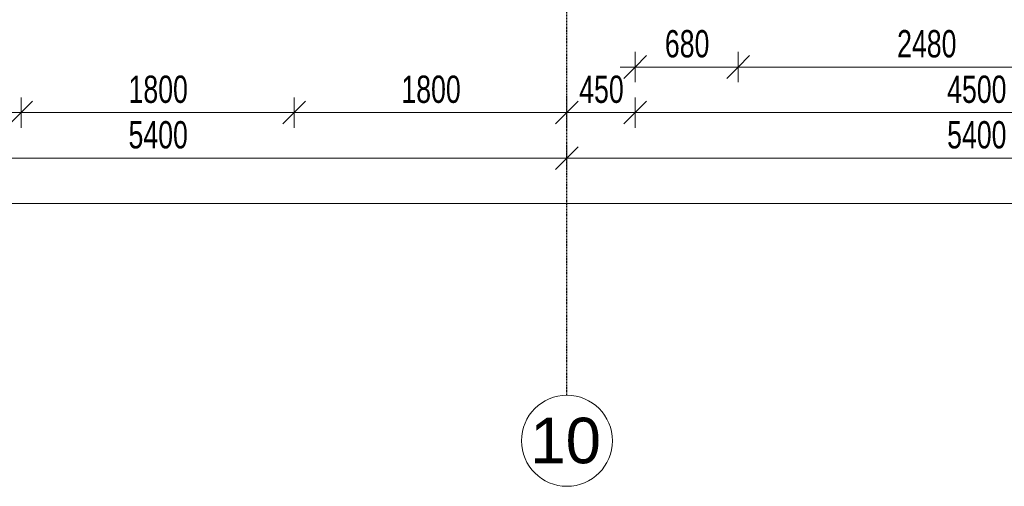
# Model space of a CAD drawing. Header units: millimetres. Extents: x -80560 to 110805, y -11020 to 52719.
# Tile 116 of 152: x 85285 to 91780, y 3783 to 6858. Entities that reach past the tile are written whole.
import ezdxf

# ---------------------------------------------------------------- set-up
doc = ezdxf.new("R2010")
doc.units = ezdxf.units.MM
doc.linetypes.add('CENTER2', pattern=[20, 8, -4, 4, -4])
for name, color, linetype, lineweight in [('A-ANNO-DIMS', 211, 'Continuous', 9), ('A-ANNO-DIMS-100', 211, 'Continuous', 9), ('S-GRID', 1, 'Continuous', 9), ('S-GRID-IDEN', 1, 'Continuous', 9)]:
    doc.layers.add(name, color=color, linetype=linetype, lineweight=lineweight)
doc.styles.add('Arial_5', font='arial.ttf', dxfattribs={"height": 300})
doc.styles.add('Arial_6', font='arial.ttf', dxfattribs={"width": 0.7, "height": 180})
doc.dimstyles.new('n3o_1_8', dxfattribs={"dimscale": 304.8, "dimtxt": 183.646692, "dimasz": 0.492126, "dimexe": 0.246063, "dimexo": 0.0625, "dimgap": 0.032808, "dimtad": 1, "dimdec": 0, "dimdsep": 46, "dimtxsty": 'Arial_6', "dimblk1": 'OBLIQUE', "dimblk2": 'OBLIQUE', "dimsah": 1, "dimcen": 0.09, "dimdle": 0.246063, "dimazin": 0, "dimtfac": 1, "dimtdec": 4, "dimtix": 1, "dimtmove": 0, "dimatfit": 3, "dimfxl": 0.246063, "dimfxlon": 1, "dimtvp": 1, "dimtolj": 1, "dimtzin": 0, "dimarcsym": 2})
doc.dimstyles.new('n3o_1_8_0_decimalen', dxfattribs={"dimscale": 304.8, "dimtxt": 183.646692, "dimasz": 0.492126, "dimexe": 0.328084, "dimexo": 0.0625, "dimgap": 0.032808, "dimtad": 1, "dimdec": 0, "dimdsep": 46, "dimtxsty": 'Arial_6', "dimblk1": 'OBLIQUE', "dimblk2": 'OBLIQUE', "dimsah": 1, "dimcen": 0.09, "dimdle": 0.328084, "dimazin": 0, "dimtfac": 1, "dimtdec": 4, "dimtix": 1, "dimtmove": 0, "dimatfit": 3, "dimfxl": 0.328084, "dimfxlon": 1, "dimtvp": 1, "dimtolj": 1, "dimtzin": 0, "dimarcsym": 2})

# ---------------------------------------------------------------- blocks, each defined once
blk = doc.blocks.new('Grid - r_3_0mm-316018-DO_00 begane grond')
at = {"layer": 'S-GRID-IDEN'}
blk.add_circle((0, 0), 3, dxfattribs=at)
blk = doc.blocks.new('DIMBLOCK70-DO_00 begane grond')
at = {"layer": 'A-ANNO-DIMS-100'}
for p, q in [((83494.8, 5946.3), (83569.8, 6021.3)), ((83494.8, 6021.3), (83494.8, 5871.3)), ((83494.8, 5946.3), (83494.8, 6021.3)), ((88894.8, 5946.3), (88969.8, 6021.3)), ((88894.8, 6021.3), (88894.8, 5871.3)), ((88894.8, 5946.3), (88894.8, 6021.3)), ((83494.8, 5946.3), (83419.8, 5871.3)), ((83494.8, 5946.3), (88894.8, 5946.3)), ((88894.8, 5946.3), (88819.8, 5871.3))]:
    blk.add_line(p, q, dxfattribs=at)
at = {"layer": 'A-ANNO-DIMS-100', "color": 0, "insert": (86002.7, 6189.9), "char_height": 180, "width": 461.094, "attachment_point": 1, "line_spacing_factor": 0.941778, "style": 'Arial_6'}
blk.add_mtext('5400', dxfattribs=at)
blk = doc.blocks.new('_Oblique')
at = {"color": 0, "linetype": 'ByBlock', "lineweight": -2}
blk.add_line((-0.5, -0.5), (0.5, 0.5), dxfattribs=at)
blk = doc.blocks.new('DIMBLOCK71-DO_00 begane grond')
at = {"layer": 'A-ANNO-DIMS-100'}
for p, q in [((88894.8, 5946.3), (88969.8, 6021.3)), ((88894.8, 6021.3), (88894.8, 5871.3)), ((88894.8, 5946.3), (88894.8, 6021.3)), ((94294.8, 5946.3), (94369.8, 6021.3)), ((94294.8, 6021.3), (94294.8, 5871.3)), ((94294.8, 5946.3), (94294.8, 6021.3)), ((88894.8, 5946.3), (88819.8, 5871.3)), ((88894.8, 5946.3), (94294.8, 5946.3)), ((94294.8, 5946.3), (94219.8, 5871.3))]:
    blk.add_line(p, q, dxfattribs=at)
at = {"layer": 'A-ANNO-DIMS-100', "color": 0, "insert": (91402.7, 6189.9), "char_height": 180, "width": 461.094, "attachment_point": 1, "line_spacing_factor": 0.941778, "style": 'Arial_6'}
blk.add_mtext('5400', dxfattribs=at)
blk = doc.blocks.new('DIMBLOCK272-DO_00 begane grond')
at = {"layer": 'A-ANNO-DIMS-100'}
for p, q in [((102364.8, 10470.3), (102364.8, 5571.3)), ((102364.8, 5646.3), (102364.8, 10470.3)), ((39278.8, 5646.3), (39353.8, 5721.3)), ((39278.8, 5721.3), (39278.8, 5571.3)), ((39278.8, 5646.3), (39278.8, 5721.3)), ((102364.8, 5646.3), (102439.8, 5721.3)), ((39203.8, 5646.3), (102439.8, 5646.3)), ((39278.8, 5646.3), (39203.8, 5571.3)), ((102364.8, 5646.3), (102289.8, 5571.3))]:
    blk.add_line(p, q, dxfattribs=at)
at = {"layer": 'A-ANNO-DIMS-100', "color": 0, "insert": (70581.7, 5889.9), "char_height": 180, "width": 576.368, "attachment_point": 1, "line_spacing_factor": 0.941778, "style": 'Arial_6'}
blk.add_mtext('63086', dxfattribs=at)
blk = doc.blocks.new('DIMBLOCK554-DO_00 begane grond')
at = {"layer": 'A-ANNO-DIMS-100'}
for p, q in [((83494.8, 6346.3), (83494.8, 6146.3)), ((83494.8, 6246.3), (83494.8, 6346.3)), ((83494.8, 6246.3), (83569.8, 6321.3)), ((85294.8, 6346.3), (85294.8, 6146.3)), ((85294.8, 6246.3), (85294.8, 6346.3)), ((85294.8, 6246.3), (85369.8, 6321.3)), ((83494.8, 6246.3), (83419.8, 6171.3)), ((83494.8, 6246.3), (85294.8, 6246.3)), ((85294.8, 6246.3), (85219.8, 6171.3))]:
    blk.add_line(p, q, dxfattribs=at)
at = {"layer": 'A-ANNO-DIMS-100', "color": 0, "insert": (84202.7, 6489.9), "char_height": 180, "width": 461.094, "attachment_point": 1, "line_spacing_factor": 0.941778, "style": 'Arial_6'}
blk.add_mtext('1800', dxfattribs=at)
blk = doc.blocks.new('DIMBLOCK555-DO_00 begane grond')
at = {"layer": 'A-ANNO-DIMS-100'}
for p, q in [((85294.8, 6346.3), (85294.8, 6146.3)), ((85294.8, 6246.3), (85294.8, 6346.3)), ((85294.8, 6246.3), (85369.8, 6321.3)), ((87094.8, 6346.3), (87094.8, 6146.3)), ((87094.8, 6246.3), (87094.8, 6346.3)), ((87094.8, 6246.3), (87169.8, 6321.3)), ((85294.8, 6246.3), (85219.8, 6171.3)), ((85294.8, 6246.3), (87094.8, 6246.3)), ((87094.8, 6246.3), (87019.8, 6171.3))]:
    blk.add_line(p, q, dxfattribs=at)
at = {"layer": 'A-ANNO-DIMS-100', "color": 0, "insert": (86002.7, 6489.9), "char_height": 180, "width": 461.094, "attachment_point": 1, "line_spacing_factor": 0.941778, "style": 'Arial_6'}
blk.add_mtext('1800', dxfattribs=at)
blk = doc.blocks.new('DIMBLOCK556-DO_00 begane grond')
at = {"layer": 'A-ANNO-DIMS-100'}
for p, q in [((87094.8, 6346.3), (87094.8, 6146.3)), ((87094.8, 6246.3), (87094.8, 6346.3)), ((87094.8, 6246.3), (87169.8, 6321.3)), ((88894.8, 6346.3), (88894.8, 6146.3)), ((88894.8, 6246.3), (88894.8, 6346.3)), ((88894.8, 6246.3), (88969.8, 6321.3)), ((87094.8, 6246.3), (87019.8, 6171.3)), ((87094.8, 6246.3), (88894.8, 6246.3)), ((88894.8, 6246.3), (88819.8, 6171.3))]:
    blk.add_line(p, q, dxfattribs=at)
at = {"layer": 'A-ANNO-DIMS-100', "color": 0, "insert": (87802.7, 6489.9), "char_height": 180, "width": 461.094, "attachment_point": 1, "line_spacing_factor": 0.941778, "style": 'Arial_6'}
blk.add_mtext('1800', dxfattribs=at)
blk = doc.blocks.new('DIMBLOCK557-DO_00 begane grond')
at = {"layer": 'A-ANNO-DIMS-100'}
for p, q in [((88894.8, 6346.3), (88894.8, 6146.3)), ((88894.8, 6246.3), (88894.8, 6346.3)), ((88894.8, 6246.3), (88969.8, 6321.3)), ((89344.8, 6346.3), (89344.8, 6146.3)), ((89344.8, 6246.3), (89344.8, 6346.3)), ((89344.8, 6246.3), (89419.8, 6321.3)), ((88894.8, 6246.3), (88819.8, 6171.3)), ((88894.8, 6246.3), (89344.8, 6246.3)), ((89344.8, 6246.3), (89269.8, 6171.3))]:
    blk.add_line(p, q, dxfattribs=at)
at = {"layer": 'A-ANNO-DIMS-100', "color": 0, "insert": (88975.7, 6489.9), "char_height": 180, "width": 345.821, "attachment_point": 1, "line_spacing_factor": 0.941778, "style": 'Arial_6'}
blk.add_mtext('450', dxfattribs=at)
blk = doc.blocks.new('DIMBLOCK558-DO_00 begane grond')
at = {"layer": 'A-ANNO-DIMS-100'}
for p, q in [((89344.8, 6346.3), (89344.8, 6146.3)), ((89344.8, 6246.3), (89344.8, 6346.3)), ((89344.8, 6246.3), (89419.8, 6321.3)), ((93844.8, 6346.3), (93844.8, 6146.3)), ((93844.8, 6246.3), (93844.8, 6346.3)), ((93844.8, 6246.3), (93919.8, 6321.3)), ((89344.8, 6246.3), (89269.8, 6171.3)), ((89344.8, 6246.3), (93844.8, 6246.3)), ((93844.8, 6246.3), (93769.8, 6171.3))]:
    blk.add_line(p, q, dxfattribs=at)
at = {"layer": 'A-ANNO-DIMS-100', "color": 0, "insert": (91402.7, 6489.9), "char_height": 180, "width": 461.094, "attachment_point": 1, "line_spacing_factor": 0.941778, "style": 'Arial_6'}
blk.add_mtext('4500', dxfattribs=at)
blk = doc.blocks.new('DIMBLOCK561-DO_00 begane grond')
at = {"layer": 'A-ANNO-DIMS-100'}
for p, q in [((89344.8, 6646.3), (89344.8, 6446.3)), ((89344.8, 6546.3), (89344.8, 6646.3)), ((90024.8, 6646.3), (90024.8, 6446.3)), ((90024.8, 6546.3), (90024.8, 6646.3)), ((89344.8, 6546.3), (89419.8, 6621.3)), ((90024.8, 6546.3), (90099.8, 6621.3)), ((89244.8, 6546.3), (90024.8, 6546.3)), ((89344.8, 6546.3), (89269.8, 6471.3)), ((90024.8, 6546.3), (89949.8, 6471.3))]:
    blk.add_line(p, q, dxfattribs=at)
at = {"layer": 'A-ANNO-DIMS-100', "color": 0, "insert": (89540.7, 6789.9), "char_height": 180, "width": 345.821, "attachment_point": 1, "line_spacing_factor": 0.941778, "style": 'Arial_6'}
blk.add_mtext('680', dxfattribs=at)
blk = doc.blocks.new('DIMBLOCK562-DO_00 begane grond')
at = {"layer": 'A-ANNO-DIMS-100'}
for p, q in [((90024.8, 6646.3), (90024.8, 6446.3)), ((90024.8, 6546.3), (90024.8, 6646.3)), ((92504.8, 6646.3), (92504.8, 6446.3)), ((92504.8, 6546.3), (92504.8, 6646.3)), ((90024.8, 6546.3), (90099.8, 6621.3)), ((92504.8, 6546.3), (92579.8, 6621.3)), ((90024.8, 6546.3), (89949.8, 6471.3)), ((90024.8, 6546.3), (92504.8, 6546.3)), ((92504.8, 6546.3), (92429.8, 6471.3))]:
    blk.add_line(p, q, dxfattribs=at)
at = {"layer": 'A-ANNO-DIMS-100', "color": 0, "insert": (91072.7, 6789.9), "char_height": 180, "width": 461.094, "attachment_point": 1, "line_spacing_factor": 0.941778, "style": 'Arial_6'}
blk.add_mtext('2480', dxfattribs=at)

msp = doc.modelspace()

# ---------------------------------------------------------------- linework, layer by layer
at = {"layer": 'S-GRID', "linetype": 'CENTER2', "lineweight": 25}
msp.add_line((88894.8, 4383.3), (88894.8, 52119.1), dxfattribs=at)

# ---------------------------------------------------------------- block references
at = {"layer": 'S-GRID-IDEN', "xscale": 99.99999999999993, "yscale": 99.99999999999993, "zscale": 99.99999999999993}
msp.add_blockref('Grid - r_3_0mm-316018-DO_00 begane grond', (88894.8, 4083.3), dxfattribs=at)

# ---------------------------------------------------------------- texts
at = {"layer": 'S-GRID-IDEN', "insert": (88653.2, 4235.1), "char_height": 300, "width": 577.215, "attachment_point": 1, "style": 'Arial_5'}
msp.add_mtext('10', dxfattribs=at)

# ---------------------------------------------------------------- dimensions: what is measured, and where the dimension line sits
at = {"layer": 'A-ANNO-DIMS'}
for base, p1, p2, dimstyle, override, picture, middle in [((102364.8, 5646.3), (39278.8, 5721.3), (102364.8, 10470.3), 'n3o_1_8', {"dimpost": '<>', "dimfxl": 63264.498951}, 'DIMBLOCK272-DO_00 begane grond', (70821.8, 5748.2)), ((90024.8, 6546.3), (89344.8, 6646.3), (90024.8, 6646.3), 'n3o_1_8_0_decimalen', {"dimpost": '<>', "dimfxl": 680}, 'DIMBLOCK561-DO_00 begane grond', (89684.8, 6648.2)), ((92504.8, 6546.3), (90024.8, 6646.3), (92504.8, 6646.3), 'n3o_1_8_0_decimalen', {"dimpost": '<>', "dimfxl": 2480}, 'DIMBLOCK562-DO_00 begane grond', (91264.8, 6648.2)), ((85294.8, 6246.3), (83494.8, 6346.3), (85294.8, 6346.3), 'n3o_1_8_0_decimalen', {"dimpost": '<>', "dimfxl": 1800}, 'DIMBLOCK554-DO_00 begane grond', (84394.8, 6348.2)), ((87094.8, 6246.3), (85294.8, 6346.3), (87094.8, 6346.3), 'n3o_1_8_0_decimalen', {"dimpost": '<>', "dimfxl": 1800}, 'DIMBLOCK555-DO_00 begane grond', (86194.8, 6348.2)), ((88894.8, 6246.3), (87094.8, 6346.3), (88894.8, 6346.3), 'n3o_1_8_0_decimalen', {"dimpost": '<>', "dimfxl": 1800}, 'DIMBLOCK556-DO_00 begane grond', (87994.8, 6348.2)), ((89344.8, 6246.3), (88894.8, 6346.3), (89344.8, 6346.3), 'n3o_1_8_0_decimalen', {"dimpost": '<>', "dimfxl": 450}, 'DIMBLOCK557-DO_00 begane grond', (89119.8, 6348.2)), ((93844.8, 6246.3), (89344.8, 6346.3), (93844.8, 6346.3), 'n3o_1_8_0_decimalen', {"dimpost": '<>', "dimfxl": 4500}, 'DIMBLOCK558-DO_00 begane grond', (91594.8, 6348.2)), ((88894.8, 5946.3), (83494.8, 6021.3), (88894.8, 6021.3), 'n3o_1_8', {"dimpost": '<>', "dimfxl": 5400}, 'DIMBLOCK70-DO_00 begane grond', (86194.8, 6048.2)), ((94294.8, 5946.3), (88894.8, 6021.3), (94294.8, 6021.3), 'n3o_1_8', {"dimpost": '<>', "dimfxl": 5400}, 'DIMBLOCK71-DO_00 begane grond', (91594.8, 6048.2))]:
    dim = msp.add_linear_dim(base=base, p1=p1, p2=p2, dimstyle=dimstyle, override=override, dxfattribs=at)
    dim.commit()
    dim.dimension.update_dxf_attribs({"geometry": picture, "text_midpoint": middle})

doc.saveas('drawing.dxf')
